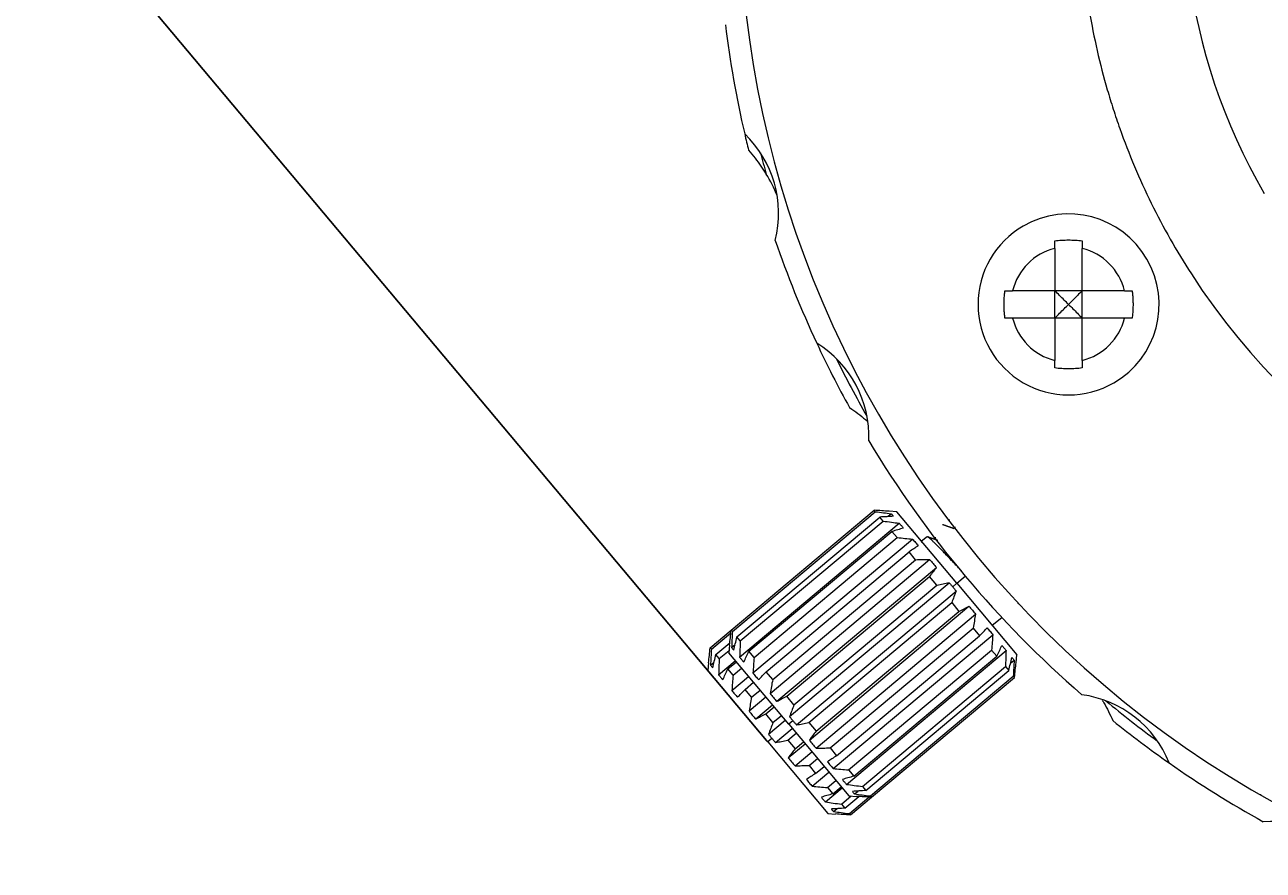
# Model space of a CAD drawing. Header units: millimetres. Extents: x 2789 to 5289, y -3142 to -1142.
# Tile 15 of 21: x 4152 to 4603, y -2718 to -2410. Entities that reach past the tile are written whole.
import ezdxf

# ---------------------------------------------------------------- set-up
doc = ezdxf.new("R2010")
doc.units = ezdxf.units.MM
doc.styles.get("Standard").update_dxf_attribs({"font": 'simsun.ttc'})
doc.dimstyles.new('ISO-25', dxfattribs={"dimtxt": 2.5, "dimasz": 40, "dimexe": 30, "dimexo": 0.625, "dimtad": 1, "dimdec": 4, "dimdsep": 46, "dimlunit": 6, "dimtxsty": 'Standard', "dimcen": 2.5, "dimadec": 0, "dimazin": 0, "dimtfac": 1, "dimtdec": 4, "dimtmove": 0, "dimatfit": 3, "dimfxl": 1, "dimtolj": 1, "dimtzin": 0, "dimarcsym": 0})

# ---------------------------------------------------------------- blocks, each defined once
blk = doc.blocks.new('*D52')
at = {"color": 0, "lineweight": -2}
for p, q in [((4790.08, -2362.65), (4486.4, -2000.73)), ((4475.04, -2049.42), (4168.63, -2306.54)), ((4422.38, -2671.18), (4118.7, -2309.27))]:
    blk.add_line(p, q, dxfattribs=at)
at = {"color": 0}
for points in [[(4479.33, -2054.53), (4470.76, -2044.32), (4505.69, -2023.71)], [(4164.34, -2301.43), (4172.91, -2311.65), (4137.98, -2332.25)]]:
    blk.add_solid(points, dxfattribs=at)
at = {"layer": 'Defpoints', "color": 0}
for p in [(4137.98, -2332.25), (4790.49, -2363.12), (4422.78, -2671.66)]:
    blk.add_point(p, dxfattribs=at)
at = {"color": 0, "insert": (4305.06, -2158.6), "char_height": 2.5, "attachment_point": 5, "rotation": 40}
blk.add_mtext('\\A1;{{\\H20x;24}}', dxfattribs=at)

msp = doc.modelspace()

# ---------------------------------------------------------------- linework, layer by layer
at = {"lineweight": 18}
for p, q in [((4527.4105, -2491.72841), (4527.4105, -2507.12449)), ((4537.4105, -2507.12449), (4537.4105, -2491.72841)), ((4527.4105, -2507.12449), (4512.01442, -2507.12449)), ((4527.4105, -2517.12449), (4527.4105, -2507.12449)), ((4537.4105, -2507.12449), (4527.4105, -2507.12449)), ((4537.4105, -2517.12449), (4537.4105, -2507.12449)), ((4552.80658, -2507.12449), (4537.4105, -2507.12449)), ((4527.4105, -2517.12449), (4512.01442, -2517.12449)), ((4527.4105, -2517.12449), (4527.4105, -2532.52057)), ((4537.4105, -2517.12449), (4527.4105, -2517.12449)), ((4537.4105, -2532.52057), (4537.4105, -2517.12449)), ((4552.80658, -2517.12449), (4537.4105, -2517.12449)), ((4409.4709, -2630.90415), (4461.56193, -2587.1946)), ((4409.89158, -2631.40549), (4461.9826, -2587.69594)), ((4411.55325, -2633.3858), (4463.64427, -2589.67624)), ((4461.9826, -2587.69594), (4461.56193, -2587.1946)), ((4464.86512, -2591.13119), (4463.64427, -2589.67624)), ((4466.47647, -2589.49945), (4467.74907, -2588.43162)), ((4467.05629, -2587.51963), (4467.01377, -2587.55531)), ((4469.87396, -2587.76615), (4467.05629, -2587.51963)), ((4491.72873, -2613.81166), (4469.87396, -2587.76615)), ((4412.54321, -2640.70212), (4470.67754, -2591.92163)), ((4412.7741, -2634.84075), (4464.86512, -2591.13119)), ((4415.93479, -2638.60751), (4468.02581, -2594.89795)), ((4469.92732, -2597.16409), (4468.02581, -2594.89795)), ((4417.37818, -2646.46421), (4475.51251, -2597.68372)), ((4417.8363, -2640.87364), (4469.92732, -2597.16409)), ((4480.83698, -2596.84278), (4478.87298, -2598.49077)), ((4422.18662, -2646.05815), (4474.27764, -2602.34859)), ((4476.67368, -2605.20409), (4474.27764, -2602.34859)), ((4423.64638, -2653.93436), (4481.7807, -2605.15386)), ((4424.58266, -2648.91364), (4476.67368, -2605.20409)), ((4426.09169, -2656.84856), (4484.22601, -2608.06807)), ((4429.69677, -2655.0084), (4481.78779, -2611.29884)), ((4484.44382, -2614.46418), (4481.78779, -2611.29884)), ((4430.73422, -2662.38132), (4488.86855, -2613.60083)), ((4432.3528, -2658.17374), (4484.44382, -2614.46418)), ((4433.30537, -2665.4455), (4491.4397, -2616.665)), ((4491.72873, -2613.81166), (4513.58351, -2639.85717)), ((4437.73009, -2664.58214), (4489.82111, -2620.87259)), ((4437.9479, -2670.97825), (4496.08223, -2622.19776)), ((4489.82111, -2620.87259), (4492.47715, -2624.03792)), ((4513.84036, -2621.09178), (4513.9951, -2621.14776)), ((4440.38612, -2667.74748), (4492.47715, -2624.03792)), ((4440.39321, -2673.89246), (4498.52754, -2625.11197)), ((4504.58449, -2629.13255), (4508.04579, -2626.22817)), ((4401.81046, -2637.33203), (4409.4711, -2630.90399)), ((4409.89158, -2631.40549), (4409.4709, -2630.90415)), ((4445.50023, -2673.84224), (4497.59125, -2630.13268)), ((4497.59125, -2630.13268), (4499.9873, -2632.98817)), ((4402.23113, -2637.83337), (4409.36598, -2631.84653)), ((4403.89281, -2639.81368), (4408.96192, -2635.56019)), ((4412.7741, -2634.84075), (4411.55325, -2633.3858)), ((4446.6614, -2681.3626), (4504.79573, -2632.58211)), ((4447.89627, -2676.69773), (4499.9873, -2632.98817)), ((4402.23113, -2637.83337), (4401.81046, -2637.33203)), ((4405.11365, -2641.26862), (4403.89281, -2639.81368)), ((4405.11365, -2641.26862), (4408.66968, -2638.28476)), ((4408.83691, -2636.37149), (4408.5904, -2639.18915)), ((4430.44518, -2665.23467), (4408.5904, -2639.18915)), ((4408.83691, -2636.37149), (4408.87944, -2636.33581)), ((4409.61474, -2637.21211), (4410.88734, -2636.14427)), ((4417.8363, -2640.87364), (4415.93479, -2638.60751)), ((4451.49638, -2687.12469), (4509.6307, -2638.3442)), ((4452.24659, -2681.88224), (4504.33762, -2638.17268)), ((4504.33762, -2638.17268), (4506.23913, -2640.43881)), ((4513.337, -2642.67483), (4513.58351, -2639.85717)), ((4401.17647, -2642.79937), (4400.92996, -2645.61703)), ((4401.17647, -2642.79937), (4401.219, -2642.76368)), ((4401.9543, -2643.63999), (4403.2269, -2642.57215)), ((4404.88277, -2647.13), (4410.9687, -2642.02329)), ((4408.27434, -2645.03539), (4411.33876, -2642.46404)), ((4410.17585, -2647.30152), (4413.24027, -2644.73017)), ((4454.1481, -2684.14837), (4506.23913, -2640.43881)), ((4457.3088, -2687.91513), (4509.39982, -2644.20558)), ((4509.39982, -2644.20558), (4510.62066, -2645.66052)), ((4511.28839, -2642.90052), (4512.55917, -2641.83421)), ((4513.29447, -2642.71051), (4513.337, -2642.67483)), ((4422.78473, -2671.66254), (4400.92996, -2645.61703)), ((4410.17585, -2647.30152), (4408.27434, -2645.03539)), ((4409.71774, -2652.89209), (4415.80368, -2647.78538)), ((4424.58266, -2648.91364), (4422.18662, -2646.05815)), ((4458.52964, -2689.37008), (4510.62066, -2645.66052)), ((4460.19131, -2691.35039), (4512.28234, -2647.64083)), ((4460.61199, -2691.85173), (4512.70301, -2648.14217)), ((4512.28234, -2647.64083), (4512.70301, -2648.14217)), ((4414.52617, -2652.48603), (4417.59059, -2649.91468)), ((4416.92222, -2655.34152), (4414.52617, -2652.48603)), ((4416.92222, -2655.34152), (4419.98663, -2652.77017)), ((4415.98593, -2660.36223), (4422.07187, -2655.25553)), ((4418.43124, -2663.27644), (4424.51718, -2658.16973)), ((4432.3528, -2658.17374), (4429.69677, -2655.0084)), ((4422.03632, -2661.43628), (4425.10074, -2658.86492)), ((4424.69236, -2664.60161), (4422.03632, -2661.43628)), ((4424.69236, -2664.60161), (4427.75677, -2662.03026)), ((4423.07377, -2668.80919), (4429.15971, -2663.70249)), ((4425.64492, -2671.87337), (4431.73086, -2666.76666)), ((4430.44518, -2665.23467), (4452.29996, -2691.28018)), ((4437.73009, -2664.58214), (4440.38612, -2667.74748)), ((4422.78473, -2671.66254), (4444.63951, -2697.70805)), ((4430.06965, -2671.01002), (4433.13406, -2668.43867)), ((4430.06965, -2671.01002), (4432.72568, -2674.17536)), ((4432.72568, -2674.17536), (4435.7901, -2671.604)), ((4430.28746, -2677.40613), (4436.37339, -2672.29942)), ((4432.73277, -2680.32033), (4438.8187, -2675.21363)), ((4445.50023, -2673.84224), (4447.89627, -2676.69773)), ((4437.83979, -2680.27011), (4440.9042, -2677.69876)), ((4437.83979, -2680.27011), (4440.23583, -2683.1256)), ((4440.23583, -2683.1256), (4443.30025, -2680.55425)), ((4439.00096, -2687.79048), (4445.0869, -2682.68377)), ((4452.24659, -2681.88224), (4454.1481, -2684.14837)), ((4443.83593, -2693.55257), (4449.92187, -2688.44586)), ((4444.58615, -2688.31011), (4447.65057, -2685.73876)), ((4444.58615, -2688.31011), (4446.48766, -2690.57624)), ((4446.48766, -2690.57624), (4449.55208, -2688.00489)), ((4454.42484, -2690.61471), (4455.69562, -2689.54839)), ((4457.3088, -2687.91513), (4458.52964, -2689.37008)), ((4449.64835, -2694.34301), (4453.20438, -2691.35915)), ((4449.64835, -2694.34301), (4450.8692, -2695.79796)), ((4450.8692, -2695.79796), (4455.9383, -2691.54447)), ((4452.29996, -2691.28018), (4455.11762, -2691.52669)), ((4452.53087, -2697.77826), (4459.66571, -2691.79142)), ((4452.95154, -2698.2796), (4460.61218, -2691.85157)), ((4455.16015, -2691.49101), (4455.11762, -2691.52669)), ((4460.19131, -2691.35039), (4460.61199, -2691.85173)), ((4444.63951, -2697.70805), (4447.45718, -2697.95457)), ((4446.7644, -2697.04258), (4448.03518, -2695.97627)), ((4447.4997, -2697.91888), (4447.45718, -2697.95457)), ((4452.53087, -2697.77826), (4452.95154, -2698.2796))]:
    msp.add_line(p, q, dxfattribs=at)
at = {"lineweight": 13}
for p, q in [((4491.72873, -2613.81166), (4494.79286, -2611.24055)), ((4491.72873, -2613.81166), (4490.19665, -2615.09723)), ((4431.97727, -2663.94909), (4430.44518, -2665.23467)), ((4424.31682, -2670.37697), (4422.78473, -2671.66254))]:
    msp.add_line(p, q, dxfattribs=at)
at = {"lineweight": 18}
for centre, radius, start, end in [((4790.48607, -2363.12449), 378, 64, 244), ((4790.48607, -2363.12449), 216, 30.1540836, 210.1540836), ((4790.48607, -2363.12449), 386, 186.9987854, 193.0012146), ((4790.48607, -2363.12449), 386, 193.0010709, 193.9133325), ((4386.75616, -2478.89218), 40, 345.6794213, 46.3205787), ((4790.48607, -2363.12449), 382, 194.2132305, 195.4029309), ((4370.96623, -2495.80119), 60, 22.9106715, 31.3494995), ((4532.4105, -2512.12449), 33, 300, 120), ((4532.4105, -2512.12449), 33, 120, 300), ((4790.48607, -2363.12449), 386, 198.9987854, 205.0012146), ((4790.48608, -2363.12448), 254.00002, 212.8728108, 264.1710252), ((4419.64808, -2560.30255), 40, 357.6794213, 58.3205787), ((4790.48607, -2363.12449), 386, 205.0012242, 208.9133325), ((4790.48607, -2363.12449), 382, 206.2132595, 209.7866743), ((4790.48607, -2363.12449), 386, 210.9987854, 229.0012146), ((4531.90825, -2694.08901), 40, 21.6794213, 82.3205787), ((4790.48607, -2363.12449), 382, 230.2135974, 233.7867122), ((4790.48607, -2363.12449), 386, 231.1866675, 234.9990663), ((4790.48607, -2363.12449), 386, 234.9987854, 241.0012146), ((4606.37019, -2740.61799), 40, 33.6794213, 94.3205787)]:
    msp.add_arc(centre, radius, start, end, dxfattribs=at)
at = {"lineweight": 13}
for start, end in [(103.774147, 166.225853), (13.774147, 76.225853), (193.774147, 256.225853), (283.774147, 346.225853)]:
    msp.add_arc((4532.4105, -2512.12449), 21, start, end, dxfattribs=at)
at = {"lineweight": 18}
for points, knots in [([(5044.48607, -2363.12446), (5044.48607, -2358.16491), (5044.34093, -2353.21271), (5043.90635, -2345.79543), (5043.72531, -2343.32484), (5043.29077, -2338.38734), (5043.03699, -2335.91875), (5041.5927, -2323.63588), (5039.87553, -2313.96514), (5035.35444, -2294.9246), (5032.55043, -2285.55483), (5027.52328, -2271.72748), (5025.71037, -2267.15634), (5022.7813, -2260.35769), (5021.76997, -2258.10116), (5020.19981, -2254.73108), (5019.668, -2253.61114), (5018.59005, -2251.38325), (5018.04356, -2250.27453), (5013.05792, -2240.34277), (5008.14993, -2231.84568), (4997.40901, -2215.49462), (4991.57601, -2207.64068), (4982.12508, -2196.34743), (4978.85757, -2192.6645), (4974.62361, -2188.1648), (4973.76933, -2187.27006), (4972.0457, -2185.49107), (4971.17592, -2184.60639), (4968.5523, -2181.97662), (4966.78173, -2180.25317), (4957.82281, -2171.78264), (4950.31731, -2165.47426), (4934.64681, -2153.76996), (4926.48178, -2148.37407), (4913.73227, -2140.97472), (4909.39856, -2138.62431), (4903.87418, -2135.83466), (4902.76303, -2135.28371), (4900.53494, -2134.19922), (4897.18496, -2132.5989), (4893.81162, -2131.07731), (4882.51582, -2126.1782), (4873.31547, -2122.8103), (4854.59455, -2117.15351), (4845.07397, -2114.86463), (4830.5485, -2112.2556), (4825.66511, -2111.52356), (4815.81737, -2110.34214), (4810.9007, -2109.89843), (4796.17172, -2108.99764), (4786.38037, -2108.96949), (4766.85258, -2110.0374), (4757.11615, -2111.13344), (4744.98079, -2113.22184), (4741.34283, -2113.90241), (4737.70889, -2114.66503), (4735.28716, -2115.19181), (4734.07746, -2115.46424), (4728.05078, -2116.86783), (4723.2846, -2118.12632), (4709.14783, -2122.29955), (4699.93849, -2125.61075), (4681.94394, -2133.27618), (4673.15869, -2137.63037), (4662.44919, -2143.74208), (4660.32094, -2144.99798), (4657.1493, -2146.93281), (4656.09492, -2147.58666), (4653.9997, -2148.9073), (4648.79202, -2152.24329), (4643.73507, -2155.74986), (4631.88185, -2164.48645), (4624.35675, -2170.73755), (4610.0526, -2184.08413), (4603.2735, -2191.17957), (4596.07925, -2199.6512), (4595.28591, -2200.59932), (4593.71137, -2202.50927), (4592.92956, -2203.47186), (4590.60715, -2206.3745), (4589.09096, -2208.32753), (4584.63738, -2214.23974), (4581.7949, -2218.25197), (4573.64016, -2230.49701), (4568.69937, -2238.93747), (4559.80237, -2256.36878), (4555.84606, -2265.35956), (4551.53687, -2276.95373), (4550.70602, -2279.29342), (4549.11865, -2283.97974), (4548.361, -2286.32917), (4546.19479, -2293.39607), (4544.8929, -2298.13211), (4541.40692, -2312.41332), (4539.64111, -2322.03132), (4537.2223, -2341.461), (4536.56917, -2351.27266), (4536.48401, -2362.42387), (4536.48363, -2363.66403), (4536.50095, -2366.13937), (4536.55404, -2369.84787), (4536.6879, -2373.54291), (4537.0621, -2380.91528), (4537.45346, -2385.80658), (4539.04689, -2400.41066), (4540.66696, -2410.05388), (4543.93417, -2424.37929), (4545.1631, -2429.13113), (4547.21953, -2436.2234), (4548.30104, -2439.76066), (4549.46343, -2443.28445), (4550.25645, -2445.63063), (4550.66226, -2446.8029), (4554.38679, -2457.31239), (4558.22042, -2466.39912), (4564.74038, -2479.654), (4567.04228, -2484.0096), (4571.90472, -2492.59469), (4574.46526, -2496.82418), (4577.15719, -2500.98961)], [0, 0, 0, 0, 0.015625, 0.015625, 0.0234375, 0.0234375, 0.03125, 0.03125, 0.0625, 0.0625, 0.09375, 0.09375, 0.109375, 0.109375, 0.1171875, 0.1171875, 0.12109375, 0.12109375, 0.125, 0.125, 0.15625, 0.15625, 0.1875, 0.1875, 0.203125, 0.203125, 0.20703125, 0.20703125, 0.2109375, 0.2109375, 0.21875, 0.21875, 0.25, 0.25, 0.28125, 0.28125, 0.296875, 0.296875, 0.30078125, 0.30078125, 0.3046875, 0.3125, 0.3125, 0.34375, 0.34375, 0.375, 0.375, 0.390625, 0.390625, 0.40625, 0.40625, 0.4375, 0.4375, 0.46875, 0.46875, 0.4765625, 0.48046875, 0.48046875, 0.484375, 0.484375, 0.5, 0.5, 0.53125, 0.53125, 0.5625, 0.5625, 0.5703125, 0.5703125, 0.57421875, 0.57421875, 0.578125, 0.59375, 0.59375, 0.625, 0.625, 0.65625, 0.65625, 0.66015625, 0.66015625, 0.6640625, 0.6640625, 0.671875, 0.671875, 0.6875, 0.6875, 0.71875, 0.71875, 0.75, 0.75, 0.7578125, 0.7578125, 0.765625, 0.765625, 0.78125, 0.78125, 0.8125, 0.8125, 0.84375, 0.84375, 0.84765625, 0.84765625, 0.8515625, 0.859375, 0.859375, 0.875, 0.875, 0.90625, 0.90625, 0.921875, 0.921875, 0.9296875, 0.93359375, 0.93359375, 0.9375, 0.9375, 0.96875, 0.96875, 0.984375, 0.984375, 1, 1, 1, 1]), ([(4527.4105, -2488.94854), (4528.24093, -2488.83988), (4529.90379, -2488.68256), (4532.40342, -2488.60583), (4534.07324, -2488.65647), (4535.74485, -2488.76082), (4536.58042, -2488.83992), (4537.4105, -2488.94854)], [0, 0, 0, 0, 0.25, 0.5, 0.75, 0.75, 1, 1, 1, 1]), ([(4537.4105, -2535.30043), (4536.58007, -2535.4091), (4534.9172, -2535.56641), (4532.41758, -2535.64315), (4530.74776, -2535.59251), (4529.07614, -2535.48815), (4528.24057, -2535.40906), (4527.4105, -2535.30043)], [0, 0, 0, 0, 0.25, 0.5, 0.75, 0.75, 1, 1, 1, 1]), ([(4452.60018, -2549.75012), (4453.64027, -2550.43507), (4455.65161, -2551.85254), (4457.7202, -2553.50691), (4458.80133, -2554.43607), (4458.98846, -2554.59892)], [0, 0, 0, 0, 0.452187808, 0.904375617, 1, 1, 1, 1]), ([(4493.55659, -2609.46577), (4493.15485, -2609.03828), (4492.75606, -2608.61407), (4491.92165, -2607.72691), (4491.48669, -2607.26474), (4490.62346, -2606.34907), (4490.19394, -2605.89429), (4488.9422, -2604.57331), (4488.14797, -2603.74027), (4487.20502, -2602.75796), (4487.01893, -2602.56448), (4486.65179, -2602.18364), (4486.4703, -2601.99581), (4485.93685, -2601.44528), (4485.59728, -2601.09692), (4484.62425, -2600.10693), (4484.03616, -2599.51976), (4483.37873, -2598.87874), (4483.25081, -2598.75491), (4483.00503, -2598.51891), (4482.65127, -2598.18224), (4482.3411, -2597.89664), (4481.96501, -2597.56109), (4481.79564, -2597.41598), (4481.57008, -2597.23269), (4481.49965, -2597.17733), (4481.36847, -2597.07827), (4481.30761, -2597.03451), (4481.14949, -2596.92763), (4481.06501, -2596.87935), (4480.99837, -2596.85211)], [0, 0, 0, 0, 0.065290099, 0.065290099, 0.137593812, 0.137593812, 0.209897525, 0.209897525, 0.354504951, 0.354504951, 0.390656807, 0.390656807, 0.426808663, 0.426808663, 0.499112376, 0.499112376, 0.643719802, 0.643719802, 0.679871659, 0.679871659, 0.716023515, 0.788327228, 0.788327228, 0.860630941, 0.860630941, 0.896782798, 0.896782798, 0.932934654, 0.932934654, 1, 1, 1, 1]), ([(4544.68718, -2656.46728), (4544.87852, -2656.77995), (4545.67215, -2658.10372), (4546.99915, -2660.52292), (4548.05062, -2662.74924), (4548.547, -2663.89265)], [0, 0, 0, 0, 0.135321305, 0.567660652, 1, 1, 1, 1])]:
    msp.add_open_spline(points, degree=3, knots=knots, dxfattribs=at)
for points, degree in [([(4415.81109, -2455.9397), (4416.63847, -2456.87051), (4418.21441, -2458.76025), (4420.34411, -2461.65433), (4421.61068, -2463.6072), (4422.20681, -2464.58576)], 3), ([(4527.4105, -2491.72841), (4527.4105, -2491.47138), (4527.4105, -2490.96683), (4527.4105, -2490.22586), (4527.4105, -2489.53864), (4527.4105, -2489.1368), (4527.4105, -2488.94854)], 3), ([(4537.4105, -2488.94854), (4537.4105, -2489.1368), (4537.4105, -2489.53864), (4537.4105, -2490.22586), (4537.4105, -2490.96683), (4537.4105, -2491.47138), (4537.4105, -2491.72841)], 3), ([(4508.91729, -2512.12449), (4508.91729, -2511.53625), (4508.94266, -2510.38211), (4509.05063, -2508.71273), (4509.16625, -2507.64647), (4509.23455, -2507.12449)], 3), ([(4509.23455, -2507.12449), (4509.42281, -2507.12449), (4509.82465, -2507.12449), (4510.51187, -2507.12449), (4511.25284, -2507.12449), (4511.75739, -2507.12449), (4512.01442, -2507.12449)], 3), ([(4532.4105, -2512.12449), (4531.90004, -2511.6143), (4530.84904, -2510.56286), (4529.18005, -2508.89427), (4528.01014, -2507.72373), (4527.4105, -2507.12449)], 3), ([(4537.4105, -2507.12449), (4536.81086, -2507.72373), (4535.64094, -2508.89427), (4533.97195, -2510.56286), (4532.92095, -2511.6143), (4532.4105, -2512.12449)], 3), ([(4552.80658, -2507.12449), (4553.0636, -2507.12449), (4553.56816, -2507.12449), (4554.30912, -2507.12449), (4554.99634, -2507.12449), (4555.39819, -2507.12449), (4555.58644, -2507.12449)], 3), ([(4555.58644, -2507.12449), (4555.65474, -2507.64641), (4555.77035, -2508.71257), (4555.87833, -2510.38193), (4555.90371, -2511.53617), (4555.90371, -2512.12449)], 3), ([(4509.23455, -2517.12449), (4509.1662, -2516.60218), (4509.05056, -2515.53549), (4508.94264, -2513.86617), (4508.91729, -2512.71243), (4508.91729, -2512.12449)], 3), ([(4527.4105, -2517.12449), (4528.01014, -2516.52525), (4529.18005, -2515.35471), (4530.84904, -2513.68613), (4531.90004, -2512.63468), (4532.4105, -2512.12449)], 3), ([(4532.4105, -2512.12449), (4532.92095, -2512.63468), (4533.97196, -2513.68613), (4535.64094, -2515.35471), (4536.81086, -2516.52525), (4537.4105, -2517.12449)], 3), ([(4555.90371, -2512.12449), (4555.90371, -2512.71236), (4555.87836, -2513.86599), (4555.77045, -2515.53533), (4555.6548, -2516.60211), (4555.58644, -2517.12449)], 3), ([(4512.01442, -2517.12449), (4511.75739, -2517.12449), (4511.25284, -2517.12449), (4510.51187, -2517.12449), (4509.82465, -2517.12449), (4509.42281, -2517.12449), (4509.23455, -2517.12449)], 3), ([(4555.58644, -2517.12449), (4555.39819, -2517.12449), (4554.99634, -2517.12449), (4554.30912, -2517.12449), (4553.56816, -2517.12449), (4553.0636, -2517.12449), (4552.80658, -2517.12449)], 3), ([(4527.4105, -2535.30043), (4527.4105, -2535.11218), (4527.4105, -2534.71034), (4527.4105, -2534.02312), (4527.4105, -2533.28215), (4527.4105, -2532.77759), (4527.4105, -2532.52057)], 3), ([(4537.4105, -2532.52057), (4537.4105, -2532.77759), (4537.4105, -2533.28215), (4537.4105, -2534.02312), (4537.4105, -2534.71034), (4537.4105, -2535.11218), (4537.4105, -2535.30043)], 3), ([(4467.01377, -2587.55531), (4466.14478, -2587.49242), (4464.36711, -2587.36956), (4462.51018, -2587.25209), (4461.56193, -2587.1946)], 3), ([(4461.9826, -2587.69594), (4462.98413, -2587.81812), (4464.94676, -2588.06274), (4466.82847, -2588.30839), (4467.74907, -2588.43162)], 3), ([(4468.5436, -2589.3785), (4467.76328, -2589.42128), (4466.16636, -2589.51382), (4464.49702, -2589.61991), (4463.64427, -2589.67624)], 3), ([(4467.74907, -2588.43162), (4467.90982, -2588.56566), (4468.20306, -2588.85746), (4468.43951, -2589.19692), (4468.5436, -2589.3785)], 3), ([(4488.7834, -2590.45689), (4488.81797, -2590.65514), (4488.85252, -2590.85339)], 2), ([(4464.86512, -2591.13119), (4465.87458, -2591.26283), (4467.85281, -2591.52603), (4469.74955, -2591.78961), (4470.67754, -2591.92163)], 3), ([(4472.18882, -2593.72271), (4471.52667, -2593.90631), (4470.17062, -2594.28591), (4468.75127, -2594.68993), (4468.02581, -2594.89795)], 3), ([(4470.67754, -2591.92163), (4470.95775, -2592.19804), (4471.48991, -2592.77457), (4471.96527, -2593.39876), (4472.18882, -2593.72271)], 3), ([(4490.737, -2593.93277), (4488.60513, -2593.16454), (4486.474, -2592.39354)], 2), ([(4491.15092, -2593.41154), (4490.87149, -2593.64601), (4490.59206, -2593.88048)], 2), ([(4469.92732, -2597.16409), (4470.89755, -2597.24896), (4472.79867, -2597.42027), (4474.62104, -2597.59521), (4475.51251, -2597.68372)], 3), ([(4475.51251, -2597.68372), (4475.88752, -2598.07312), (4476.60929, -2598.87562), (4477.27426, -2599.72576), (4477.59261, -2600.16269)], 3), ([(4479.29697, -2598.99627), (4478.98338, -2598.88287), (4478.6698, -2598.76941)], 2), ([(4484.71242, -2598.19379), (4482.83974, -2597.51848), (4480.96765, -2596.84101)], 2), ([(4483.77608, -2597.0003), (4483.85536, -2597.45659), (4483.93452, -2597.91291)], 2), ([(4477.59261, -2600.16269), (4477.06657, -2600.5085), (4475.98793, -2601.21871), (4474.8565, -2601.96586), (4474.27764, -2602.34859)], 3), ([(4476.67368, -2605.20409), (4477.56134, -2605.19056), (4479.30021, -2605.16851), (4480.96606, -2605.15692), (4481.7807, -2605.15386)], 3), ([(4481.7807, -2605.15386), (4482.21659, -2605.6158), (4483.06008, -2606.56338), (4483.84679, -2607.5586), (4484.22601, -2608.06807)], 3), ([(4484.22601, -2608.06807), (4483.84067, -2608.58157), (4483.04885, -2609.63359), (4482.21508, -2610.73548), (4481.78779, -2611.29884)], 3), ([(4484.44382, -2614.46418), (4485.21366, -2614.31024), (4486.72102, -2614.01228), (4488.16354, -2613.73454), (4488.86855, -2613.60083)], 3), ([(4488.86855, -2613.60083), (4489.09714, -2613.84446), (4489.54708, -2614.3375), (4489.98254, -2614.84207), (4490.19665, -2615.09723)], 3), ([(4491.4397, -2616.665), (4491.1859, -2617.33527), (4490.6622, -2618.70683), (4490.10671, -2620.14036), (4489.82111, -2620.87259)], 3), ([(4490.19665, -2615.09723), (4490.41076, -2615.3524), (4490.83205, -2615.86886), (4491.23946, -2616.39758), (4491.4397, -2616.665)], 3), ([(4492.47715, -2624.03792), (4493.10545, -2623.71531), (4494.33469, -2623.0859), (4495.50893, -2622.48843), (4496.08223, -2622.19776)], 3), ([(4496.08223, -2622.19776), (4496.51811, -2622.65969), (4497.36161, -2623.60727), (4498.14832, -2624.60249), (4498.52754, -2625.11197)], 3), ([(4498.52754, -2625.11197), (4498.38324, -2625.91272), (4498.08275, -2627.55029), (4497.7589, -2629.25988), (4497.59125, -2630.13268)], 3), ([(4408.87944, -2636.33581), (4408.9684, -2635.4691), (4409.15609, -2633.6971), (4409.36286, -2631.84799), (4409.4709, -2630.90415)], 3), ([(4499.9873, -2632.98817), (4500.46421, -2632.48513), (4501.39594, -2631.50118), (4502.2832, -2630.5617), (4502.71563, -2630.10314)], 3), ([(4502.71563, -2630.10314), (4503.09064, -2630.49253), (4503.8124, -2631.29503), (4504.47738, -2632.14518), (4504.79573, -2632.58211)], 3), ([(4409.89158, -2631.40549), (4409.83799, -2632.41302), (4409.73808, -2634.38832), (4409.65325, -2636.2841), (4409.61474, -2637.21211)], 3), ([(4410.40927, -2638.15899), (4410.5869, -2637.39796), (4410.95534, -2635.84137), (4411.3497, -2634.21581), (4411.55325, -2633.3858)], 3), ([(4412.7741, -2634.84075), (4412.72844, -2635.85773), (4412.64413, -2637.85161), (4412.57434, -2639.76531), (4412.54321, -2640.70212)], 3), ([(4504.79573, -2632.58211), (4504.72818, -2633.47432), (4504.5841, -2635.2983), (4504.4226, -2637.20137), (4504.33762, -2638.17268)], 3), ([(4401.219, -2642.76368), (4401.30795, -2641.89697), (4401.49565, -2640.12498), (4401.70242, -2638.27587), (4401.81046, -2637.33203)], 3), ([(4402.23113, -2637.83337), (4402.17754, -2638.8409), (4402.07764, -2640.81619), (4401.99281, -2642.71197), (4401.9543, -2643.63999)], 3), ([(4402.74883, -2644.58687), (4402.92646, -2643.82583), (4403.2949, -2642.26924), (4403.68925, -2640.64368), (4403.89281, -2639.81368)], 3), ([(4409.61474, -2637.21211), (4409.71884, -2637.3937), (4409.95529, -2637.73315), (4410.24852, -2638.02495), (4410.40927, -2638.15899)], 3), ([(4414.0545, -2642.5032), (4414.3503, -2641.88299), (4414.9596, -2640.61346), (4415.60395, -2639.28582), (4415.93479, -2638.60751)], 3), ([(4506.23913, -2640.43881), (4506.5696, -2639.76126), (4507.21358, -2638.43437), (4507.82326, -2637.16408), (4508.11942, -2636.54312)], 3), ([(4508.11942, -2636.54312), (4508.39963, -2636.81953), (4508.93178, -2637.39607), (4509.40715, -2638.02025), (4509.6307, -2638.3442)], 3), ([(4509.6307, -2638.3442), (4509.59961, -2639.27988), (4509.52988, -2641.19244), (4509.44552, -2643.18745), (4509.39982, -2644.20558)], 3), ([(4401.9543, -2643.63999), (4402.05839, -2643.82157), (4402.29484, -2644.16102), (4402.58808, -2644.45283), (4402.74883, -2644.58687)], 3), ([(4405.11365, -2641.26862), (4405.068, -2642.28561), (4404.98368, -2644.27948), (4404.91389, -2646.19319), (4404.88277, -2647.13)], 3), ([(4412.54321, -2640.70212), (4412.76677, -2641.02607), (4413.24213, -2641.65026), (4413.77429, -2642.22679), (4414.0545, -2642.5032)], 3), ([(4417.8363, -2640.87364), (4417.75141, -2641.84387), (4417.58999, -2643.74585), (4417.44582, -2645.57092), (4417.37818, -2646.46421)], 3), ([(4510.62066, -2645.66052), (4510.82399, -2644.83144), (4511.21813, -2643.20681), (4511.5868, -2641.64929), (4511.76464, -2640.88733)], 3), ([(4511.76464, -2640.88733), (4511.92539, -2641.02137), (4512.21863, -2641.31318), (4512.45508, -2641.65263), (4512.55917, -2641.83421)], 3), ([(4512.55917, -2641.83421), (4512.52071, -2642.7611), (4512.43594, -2644.65575), (4512.33599, -2646.63217), (4512.28234, -2647.64083)], 3), ([(4512.70301, -2648.14217), (4512.81093, -2647.19939), (4513.01759, -2645.35132), (4513.20541, -2643.57828), (4513.29447, -2642.71051)], 3), ([(4404.88277, -2647.13), (4405.10632, -2647.45395), (4405.58169, -2648.07813), (4406.11384, -2648.65467), (4406.39405, -2648.93108)], 3), ([(4406.39405, -2648.93108), (4406.68985, -2648.31087), (4407.29916, -2647.04134), (4407.9435, -2645.7137), (4408.27434, -2645.03539)], 3), ([(4410.17585, -2647.30152), (4410.09096, -2648.27174), (4409.92954, -2650.17373), (4409.78538, -2651.99879), (4409.71774, -2652.89209)], 3), ([(4417.37818, -2646.46421), (4417.69654, -2646.90115), (4418.36152, -2647.7513), (4419.08328, -2648.5538), (4419.45829, -2648.94319)], 3), ([(4419.45829, -2648.94319), (4419.89019, -2648.48518), (4420.77691, -2647.54626), (4421.70918, -2646.56175), (4422.18662, -2646.05815)], 3), ([(4424.58266, -2648.91364), (4424.4152, -2649.78547), (4424.09153, -2651.49409), (4423.79085, -2653.13263), (4423.64638, -2653.93436)], 3), ([(4409.71774, -2652.89209), (4410.0361, -2653.32903), (4410.70107, -2654.17918), (4411.42283, -2654.98167), (4411.79784, -2655.37106)], 3), ([(4411.79784, -2655.37106), (4412.22974, -2654.91305), (4413.11647, -2653.97414), (4414.04873, -2652.98963), (4414.52617, -2652.48603)], 3), ([(4416.92222, -2655.34152), (4416.75475, -2656.21334), (4416.43109, -2657.92197), (4416.1304, -2659.5605), (4415.98593, -2660.36223)], 3), ([(4423.64638, -2653.93436), (4424.0256, -2654.44383), (4424.81231, -2655.43906), (4425.65581, -2656.38663), (4426.09169, -2656.84856)], 3), ([(4426.09169, -2656.84856), (4426.66429, -2656.55824), (4427.83783, -2655.96113), (4429.06776, -2655.33137), (4429.69677, -2655.0084)], 3), ([(4432.3528, -2658.17374), (4432.06752, -2658.90515), (4431.51234, -2660.33786), (4430.98832, -2661.71024), (4430.73422, -2662.38132)], 3), ([(4415.98593, -2660.36223), (4416.36516, -2660.87171), (4417.15187, -2661.86694), (4417.99536, -2662.81451), (4418.43124, -2663.27644)], 3), ([(4418.43124, -2663.27644), (4419.00385, -2662.98612), (4420.17738, -2662.38901), (4421.40732, -2661.75925), (4422.03632, -2661.43628)], 3), ([(4430.73422, -2662.38132), (4430.93446, -2662.64874), (4431.34187, -2663.17747), (4431.76316, -2663.69393), (4431.97727, -2663.94909)], 3), ([(4424.69236, -2664.60161), (4424.40708, -2665.33303), (4423.85189, -2666.76574), (4423.32788, -2668.13812), (4423.07377, -2668.80919)], 3), ([(4431.97727, -2663.94909), (4432.19138, -2664.20426), (4432.62684, -2664.70883), (4433.07678, -2665.20186), (4433.30537, -2665.4455)], 3), ([(4433.30537, -2665.4455), (4434.00952, -2665.31194), (4435.45118, -2665.03438), (4436.95939, -2664.73625), (4437.73009, -2664.58214)], 3), ([(4423.07377, -2668.80919), (4423.27402, -2669.07662), (4423.68143, -2669.60534), (4424.10272, -2670.1218), (4424.31682, -2670.37697)], 3), ([(4424.31682, -2670.37697), (4424.53093, -2670.63213), (4424.96639, -2671.1367), (4425.41634, -2671.62974), (4425.64492, -2671.87337)], 3), ([(4425.64492, -2671.87337), (4426.34907, -2671.73982), (4427.79074, -2671.46225), (4429.29895, -2671.16413), (4430.06965, -2671.01002)], 3), ([(4440.38612, -2667.74748), (4439.95931, -2668.31022), (4439.12601, -2669.41148), (4438.33371, -2670.46413), (4437.9479, -2670.97825)], 3), ([(4437.9479, -2670.97825), (4438.32713, -2671.48773), (4439.11384, -2672.48295), (4439.95733, -2673.43053), (4440.39321, -2673.89246)], 3), ([(4432.72568, -2674.17536), (4432.29887, -2674.73809), (4431.46557, -2675.83936), (4430.67327, -2676.89201), (4430.28746, -2677.40613)], 3), ([(4440.39321, -2673.89246), (4441.20686, -2673.8894), (4442.87173, -2673.87783), (4444.61158, -2673.85578), (4445.50023, -2673.84224)], 3), ([(4430.28746, -2677.40613), (4430.66668, -2677.9156), (4431.45339, -2678.91083), (4432.29689, -2679.8584), (4432.73277, -2680.32033)], 3), ([(4432.73277, -2680.32033), (4433.54642, -2680.31728), (4435.21128, -2680.30571), (4436.95114, -2680.28365), (4437.83979, -2680.27011)], 3), ([(4447.89627, -2676.69773), (4447.31806, -2677.08004), (4446.18727, -2677.82676), (4445.10799, -2678.5374), (4444.5813, -2678.88363)], 3), ([(4444.5813, -2678.88363), (4444.89966, -2679.32056), (4445.56463, -2680.17071), (4446.28639, -2680.97321), (4446.6614, -2681.3626)], 3), ([(4440.23583, -2683.1256), (4439.65762, -2683.50792), (4438.52682, -2684.25464), (4437.44754, -2684.96528), (4436.92086, -2685.3115)], 3), ([(4436.92086, -2685.3115), (4437.23921, -2685.74844), (4437.90419, -2686.59859), (4438.62595, -2687.40108), (4439.00096, -2687.79048)], 3), ([(4446.6614, -2681.3626), (4447.5518, -2681.451), (4449.37308, -2681.62585), (4451.27528, -2681.79727), (4452.24659, -2681.88224)], 3), ([(4454.1481, -2684.14837), (4453.42346, -2684.35616), (4452.0049, -2684.75995), (4450.64804, -2685.13978), (4449.98509, -2685.32362)], 3), ([(4449.98509, -2685.32362), (4450.20864, -2685.64757), (4450.68401, -2686.27175), (4451.21617, -2686.84828), (4451.49638, -2687.12469)], 3), ([(4439.00096, -2687.79048), (4439.89135, -2687.87888), (4441.71264, -2688.05373), (4443.61484, -2688.22514), (4444.58615, -2688.31011)], 3), ([(4451.49638, -2687.12469), (4452.42323, -2687.25656), (4454.31886, -2687.51999), (4456.2982, -2687.78335), (4457.3088, -2687.91513)], 3), ([(4458.52964, -2689.37008), (4457.67785, -2689.42635), (4456.00945, -2689.53239), (4454.41158, -2689.62499), (4453.63031, -2689.66782)], 3), ([(4453.63031, -2689.66782), (4453.73441, -2689.84941), (4453.97086, -2690.18886), (4454.26409, -2690.48066), (4454.42484, -2690.61471)], 3), ([(4446.48766, -2690.57624), (4445.76301, -2690.78404), (4444.34446, -2691.18783), (4442.9876, -2691.56766), (4442.32465, -2691.75149)], 3), ([(4442.32465, -2691.75149), (4442.5482, -2692.07544), (4443.02357, -2692.69963), (4443.55572, -2693.27616), (4443.83593, -2693.55257)], 3), ([(4443.83593, -2693.55257), (4444.76279, -2693.68443), (4446.65841, -2693.94787), (4448.63776, -2694.21123), (4449.64835, -2694.34301)], 3), ([(4454.42484, -2690.61471), (4455.34433, -2690.73778), (4457.22492, -2690.9833), (4459.18867, -2691.22807), (4460.19131, -2691.35039)], 3), ([(4460.61199, -2691.85173), (4459.66479, -2691.79429), (4457.80892, -2691.6769), (4456.03019, -2691.55398), (4455.16015, -2691.49101)], 3), ([(4602.56172, -2690.94999), (4602.40491, -2690.95748), (4602.24809, -2690.96495)], 2), ([(4450.8692, -2695.79796), (4450.0174, -2695.85422), (4448.34901, -2695.96026), (4446.75113, -2696.05287), (4445.96987, -2696.0957)], 3), ([(4445.96987, -2696.0957), (4446.07396, -2696.27728), (4446.31041, -2696.61674), (4446.60365, -2696.90854), (4446.7644, -2697.04258)], 3), ([(4446.7644, -2697.04258), (4447.68388, -2697.16566), (4449.56447, -2697.41118), (4451.52822, -2697.65594), (4452.53087, -2697.77826)], 3), ([(4452.95154, -2698.2796), (4452.00434, -2698.22217), (4450.14847, -2698.10478), (4448.36975, -2697.98186), (4447.4997, -2697.91888)], 3)]:
    msp.add_open_spline(points, degree=degree, dxfattribs=at)

# ---------------------------------------------------------------- dimensions: what is measured, and where the dimension line sits
dim = msp.add_linear_dim(base=(4137.98443, -2332.25076), p1=(4790.48607, -2363.12449), p2=(4422.78473, -2671.66254), angle=220, text='{{\\H20x;24}}', dimstyle='ISO-25')
dim.commit()
dim.dimension.update_dxf_attribs({"geometry": '*D52', "text_midpoint": (4321.53552, -2178.23311), "dimtype": 161})

doc.saveas('drawing.dxf')
